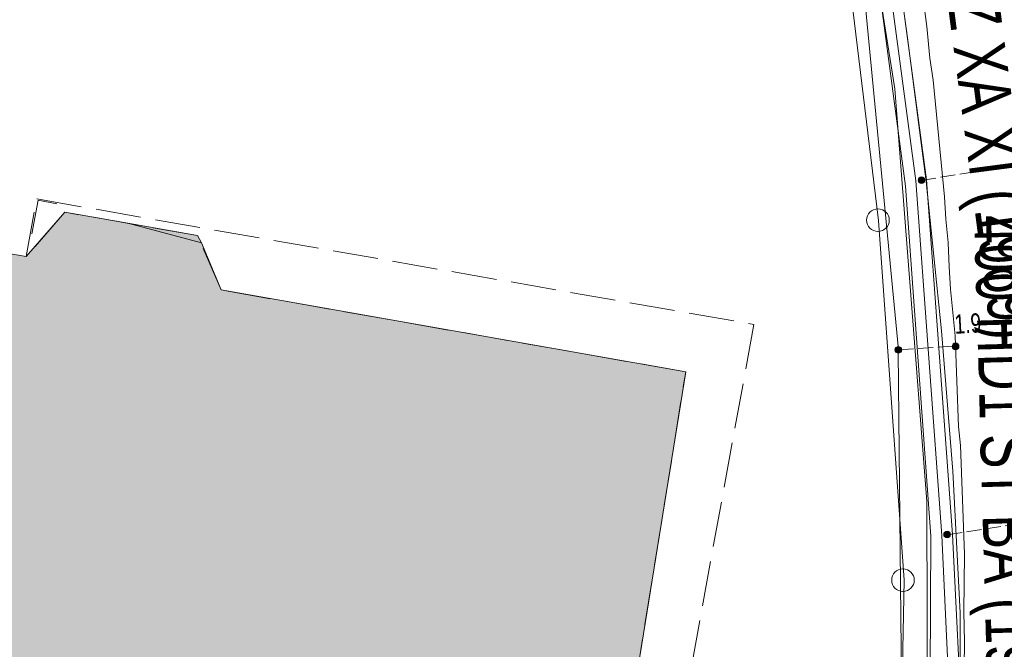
# Model space of a CAD drawing. Header units: metres. Extents: x -740 to 758, y -633 to 854.
# Tile 61 of 256: x -566 to -539, y 21 to 39. Entities that reach past the tile are written whole.
import ezdxf

# ---------------------------------------------------------------- set-up
doc = ezdxf.new("R2010")
doc.units = ezdxf.units.M
doc.header["$MEASUREMENT"] = 0
doc.linetypes.add('1248_416', pattern=[1.664, 1.248, -0.416])
doc.linetypes.add('416_125', pattern=[0.5408, 0.416, -0.1248])
for name, color, linetype in [('Gas.LOVION', 7, 'Continuous'), ('Grundkarte.LOVION', 7, 'Continuous'), ('Strom.LOVION', 7, 'Continuous'), ('StromBemass.LOVION', 7, 'Continuous'), ('Wasser.LOVION', 7, 'Continuous')]:
    doc.layers.add(name, color=color, linetype=linetype)
doc.styles.add('ERSTELLTER_STIL_1', font='arial.ttf')

msp = doc.modelspace()

# ---------------------------------------------------------------- hatches: boundary and pattern name
at = {"layer": 'Grundkarte.LOVION', "linetype": 'Continuous', "lineweight": 18}
msp.add_hatch(color=254, dxfattribs=at).paths.add_polyline_path([(-548.029, 28.82), (-560.87, 31.082), (-561.412, 32.389), (-561.52, 32.585), (-563.445, 32.929), (-565.189, 33.231), (-566.251, 32.004), (-572.474, 33.08), (-573.77, 33.338), (-575.599, 33.602), (-578.663, 29.874), (-580.496, 18.996), (-583.786, -0.862), (-564.961, -4.164), (-564.87, -4.185), (-564.835, -3.945), (-553.678, -5.899), (-550.483, 13.714), (-550.447, 13.954), (-548.882, 14.875), (-548.514, 17.158), (-549.685, 18.55)])
at = {"layer": 'StromBemass.LOVION', "linetype": 'Continuous', "lineweight": 13}
for points in [[(-541.442, 34.06), (-541.435, 34.069), (-541.43, 34.079), (-541.425, 34.09), (-541.423, 34.101), (-541.421, 34.113), (-541.421, 34.124), (-541.423, 34.136), (-541.426, 34.147), (-541.43, 34.158), (-541.436, 34.168), (-541.442, 34.177), (-541.45, 34.186), (-541.459, 34.193), (-541.469, 34.199), (-541.48, 34.204), (-541.491, 34.208), (-541.502, 34.21), (-541.514, 34.21), (-541.525, 34.21), (-541.536, 34.208), (-541.547, 34.204), (-541.558, 34.199), (-541.568, 34.193), (-541.577, 34.185), (-541.584, 34.177), (-541.591, 34.167), (-541.597, 34.157), (-541.601, 34.146), (-541.604, 34.135), (-541.605, 34.124), (-541.605, 34.112), (-541.604, 34.101), (-541.601, 34.089), (-541.597, 34.079), (-541.591, 34.069), (-541.584, 34.059), (-541.576, 34.051), (-541.567, 34.043), (-541.557, 34.037), (-541.547, 34.032), (-541.536, 34.029), (-541.524, 34.027), (-541.513, 34.026), (-541.501, 34.027), (-541.49, 34.029), (-541.479, 34.033), (-541.469, 34.038), (-541.459, 34.044), (-541.45, 34.051)], [(-542.083, 29.369), (-542.076, 29.379), (-542.07, 29.389), (-542.066, 29.4), (-542.063, 29.411), (-542.062, 29.423), (-542.062, 29.435), (-542.063, 29.446), (-542.066, 29.457), (-542.071, 29.468), (-542.076, 29.479), (-542.083, 29.488), (-542.091, 29.497), (-542.1, 29.504), (-542.11, 29.51), (-542.121, 29.515), (-542.132, 29.519), (-542.143, 29.521), (-542.155, 29.522), (-542.167, 29.521), (-542.178, 29.519), (-542.189, 29.515), (-542.2, 29.51), (-542.21, 29.504), (-542.219, 29.496), (-542.227, 29.488), (-542.234, 29.478), (-542.239, 29.468), (-542.244, 29.457), (-542.246, 29.446), (-542.248, 29.434), (-542.248, 29.422), (-542.246, 29.411), (-542.243, 29.399), (-542.239, 29.388), (-542.233, 29.378), (-542.226, 29.369), (-542.218, 29.36), (-542.209, 29.353), (-542.199, 29.347), (-542.189, 29.342), (-542.178, 29.338), (-542.166, 29.336), (-542.155, 29.335), (-542.143, 29.336), (-542.131, 29.338), (-542.12, 29.342), (-542.11, 29.347), (-542.1, 29.353), (-542.091, 29.361)], [(-540.501, 29.462), (-540.494, 29.471), (-540.489, 29.482), (-540.484, 29.493), (-540.481, 29.504), (-540.48, 29.516), (-540.48, 29.528), (-540.482, 29.54), (-540.485, 29.551), (-540.489, 29.562), (-540.495, 29.573), (-540.502, 29.582), (-540.51, 29.591), (-540.519, 29.598), (-540.529, 29.605), (-540.54, 29.61), (-540.551, 29.613), (-540.563, 29.616), (-540.575, 29.616), (-540.587, 29.616), (-540.598, 29.613), (-540.61, 29.61), (-540.62, 29.605), (-540.63, 29.598), (-540.64, 29.591), (-540.648, 29.582), (-540.655, 29.572), (-540.66, 29.562), (-540.665, 29.551), (-540.668, 29.539), (-540.669, 29.527), (-540.669, 29.515), (-540.667, 29.504), (-540.664, 29.492), (-540.66, 29.481), (-540.654, 29.471), (-540.647, 29.461), (-540.639, 29.452), (-540.63, 29.445), (-540.62, 29.439), (-540.609, 29.434), (-540.598, 29.43), (-540.586, 29.428), (-540.574, 29.427), (-540.562, 29.428), (-540.551, 29.43), (-540.539, 29.434), (-540.529, 29.439), (-540.519, 29.445), (-540.509, 29.453)], [(-540.736, 24.265), (-540.729, 24.275), (-540.723, 24.285), (-540.719, 24.296), (-540.716, 24.307), (-540.715, 24.319), (-540.715, 24.33), (-540.716, 24.342), (-540.719, 24.353), (-540.724, 24.364), (-540.729, 24.374), (-540.736, 24.384), (-540.744, 24.392), (-540.753, 24.4), (-540.763, 24.406), (-540.774, 24.411), (-540.785, 24.414), (-540.796, 24.417), (-540.808, 24.417), (-540.82, 24.416), (-540.831, 24.414), (-540.842, 24.411), (-540.853, 24.406), (-540.863, 24.399), (-540.872, 24.392), (-540.88, 24.383), (-540.886, 24.374), (-540.892, 24.364), (-540.896, 24.353), (-540.899, 24.341), (-540.901, 24.33), (-540.901, 24.318), (-540.899, 24.306), (-540.896, 24.295), (-540.892, 24.284), (-540.886, 24.274), (-540.879, 24.265), (-540.871, 24.256), (-540.862, 24.249), (-540.852, 24.242), (-540.842, 24.238), (-540.831, 24.234), (-540.819, 24.232), (-540.807, 24.231), (-540.796, 24.232), (-540.784, 24.234), (-540.773, 24.238), (-540.763, 24.243), (-540.753, 24.249), (-540.744, 24.257)]]:
    msp.add_hatch(color=7, dxfattribs=at).paths.add_polyline_path(points)

# ---------------------------------------------------------------- linework, layer by layer
at = {"layer": 'Gas.LOVION', "color": 1, "linetype": 'Continuous', "lineweight": 18}
msp.add_lwpolyline([(-553.308, -94.781), (-554.068, -88.826), (-554.248, -76.859), (-553.644, -68.066), (-553.432, -64.794), (-551.678, -53.258), (-549.789, -41.296), (-547.931, -29.469), (-547.532, -27.346), (-545.724, -19.086), (-545.756, -18.764), (-545.642, -18.265), (-544.26, -8.362), (-543.807, -5.746), (-543.71, -5.072), (-542.264, 3.567), (-541.324, 14.964), (-541.343, 15.302), (-541.368, 25.23), (-542.247, 36.642), (-543.885, 46.9), (-545.31, 55.879), (-547.175, 67.696), (-547.244, 68.103)], dxfattribs=at)
at = {"layer": 'Grundkarte.LOVION', "color": 8, "linetype": 'Continuous', "lineweight": 18}
for points in [[(-602.752, 0.564), (-602.074, 0.276), (-598.675, -0.633), (-587.311, -2.596), (-555.849, -7.884), (-553.782, -7.859), (-552.383, -7.663), (-551.771, -7.574), (-548.912, -6.585), (-547.343, -5.397), (-545.823, -3.416), (-544.373, -0.408), (-543.541, 6.501), (-542.736, 6.432), (-542.137, 15.417), (-541.997, 23.056), (-542.704, 33.006), (-543.912, 42.937), (-544.97, 49.838), (-545.126, 50.828), (-546.51, 59.234), (-547.812, 67.412)], [(-542.152, 44.291), (-541.366, 38.368), (-541.28, 37.49), (-541.191, 36.878), (-540.876, 33.658), (-540.845, 33.04), (-540.782, 32.396), (-540.746, 31.72), (-540.715, 31.102), (-540.589, 29.814), (-540.492, 27.311), (-540.441, 26.784), (-540.324, 23.781), (-540.345, 22.183), (-540.324, 21.357), (-540.398, 15.764)], [(-543.912, 42.937), (-542.704, 33.006), (-541.997, 23.056), (-542.137, 15.417), (-542.736, 6.432), (-543.541, 6.501), (-544.373, -0.408), (-545.823, -3.416), (-547.343, -5.397), (-548.912, -6.585), (-551.771, -7.574), (-552.383, -7.663), (-553.782, -7.859), (-555.849, -7.884), (-587.311, -2.596), (-582.625, 25.054), (-587.311, -2.596), (-598.675, -0.633)], [(-550.608, -21.884), (-547.343, -5.397), (-545.823, -3.416), (-544.373, -0.408), (-543.541, 6.501), (-542.736, 6.432), (-542.137, 15.417), (-541.997, 23.056), (-542.704, 33.006), (-543.912, 42.937)], [(-575.599, 33.602), (-573.77, 33.338), (-572.474, 33.08), (-566.251, 32.004), (-565.189, 33.231), (-563.445, 32.929), (-561.52, 32.585), (-561.412, 32.389), (-560.87, 31.082), (-548.029, 28.82), (-549.685, 18.55), (-548.514, 17.158), (-548.882, 14.875), (-550.447, 13.954), (-550.483, 13.714), (-553.678, -5.899), (-564.835, -3.945), (-564.87, -4.185), (-564.961, -4.164), (-583.786, -0.862), (-580.496, 18.996), (-578.663, 29.874)]]:
    msp.add_lwpolyline(points, dxfattribs=at)
at = {"layer": 'Grundkarte.LOVION', "color": 253, "linetype": 'Continuous', "lineweight": 18}
msp.add_lwpolyline([(-543.912, 42.937), (-542.704, 33.006), (-541.997, 23.056), (-542.137, 15.417), (-542.736, 6.432), (-543.541, 6.501), (-544.373, -0.408), (-545.823, -3.416), (-547.343, -5.397), (-548.912, -6.585), (-551.771, -7.574), (-552.383, -7.663), (-553.782, -7.859), (-555.849, -7.884), (-587.311, -2.596), (-582.625, 25.054), (-587.311, -2.596), (-598.675, -0.633), (-602.074, 0.276), (-602.752, 0.564)], dxfattribs=at)
at = {"layer": 'Grundkarte.LOVION', "color": 251, "linetype": 'Continuous', "lineweight": 13}
msp.add_lwpolyline([(-575.599, 33.602), (-573.77, 33.338), (-572.474, 33.08), (-566.251, 32.004), (-565.189, 33.231), (-563.445, 32.929), (-561.412, 32.389), (-560.87, 31.082), (-548.029, 28.82), (-549.685, 18.55), (-548.514, 17.158), (-548.882, 14.875), (-550.447, 13.954), (-550.483, 13.714), (-561.367, 15.605), (-580.496, 18.996), (-578.663, 29.874)], dxfattribs=at)
at = {"layer": 'Grundkarte.LOVION', "color": 8, "linetype": '1248_416', "lineweight": 18}
msp.add_lwpolyline([(-546.147, 30.128), (-548.514, 17.158), (-549.685, 18.55), (-548.029, 28.82), (-560.87, 31.082), (-561.52, 32.585), (-565.189, 33.231), (-566.251, 32.004), (-565.963, 33.599)], close=True, dxfattribs=at)
msp.add_lwpolyline([(-566.096, 32.631), (-565.921, 33.564), (-565.409, 33.467)], dxfattribs=at)
at = {"layer": 'Grundkarte.LOVION', "color": 9, "linetype": 'Continuous', "lineweight": 18}
for centre, radius in [((-542.718, 33.012), 0.313), ((-542.027, 23.06), 0.312)]:
    msp.add_circle(centre, radius, dxfattribs=at)
at = {"layer": 'Strom.LOVION', "color": 94, "linetype": 'Continuous', "lineweight": 18}
msp.add_lwpolyline([(-547.297, 68.039), (-544.173, 48.941), (-542.681, 39.422), (-541.954, 33.951), (-541.26, 24.28), (-541.28, 18.589), (-540.874, 16.102), (-541.571, 8.571), (-542.733, 0.048), (-548.195, -31.298)], dxfattribs=at)
at = {"layer": 'Strom.LOVION', "color": 1, "linetype": 'Continuous', "lineweight": 18}
msp.add_lwpolyline([(-554.481, -93.817), (-555, -88.356), (-555.175, -78.708), (-554.621, -69.418), (-553.749, -61.707), (-552.249, -51.201), (-550.356, -40.184), (-545.855, -12.005), (-543.52, 0.237), (-541.995, 12.903), (-542.157, 29.38), (-542.147, 29.425), (-543.107, 39.395), (-544.479, 48.896), (-547.548, 67.733)], dxfattribs=at)
at = {"layer": 'Strom.LOVION', "color": 150, "linetype": 'Continuous', "lineweight": 18}
for points in [[(-543.488, 47.678), (-541.673, 34.097), (-540.951, 24.296), (-540.686, 18.558), (-540.593, 15.952), (-541.273, 8.541), (-542.46, -0.176), (-543.696, -2.499), (-544.791, -4.291), (-545.337, -4.758), (-545.887, -4.871), (-546.281, -4.924), (-546.652, -5.212), (-546.823, -5.583), (-546.911, -5.887), (-547.002, -6.62), (-549.272, -20.586)], [(-543.196, 47.706), (-541.38, 34.126), (-540.658, 24.324), (-540.377, 18.574), (-540.287, 15.996), (-540.985, 8.465), (-542.151, -0.161), (-542.658, -1.171), (-543.484, -2.7), (-544.577, -4.521), (-545.191, -5.039), (-545.829, -5.161), (-546.135, -5.205), (-546.411, -5.41), (-546.548, -5.674), (-546.61, -5.946), (-546.687, -6.663), (-548.981, -20.69)]]:
    msp.add_lwpolyline(points, dxfattribs=at)
at = {"layer": 'StromBemass.LOVION', "color": 7, "linetype": '416_125', "lineweight": 13}
for points in [[(-541.526, 34.111), (-533.42, 35.391)], [(-542.147, 29.425), (-540.577, 29.534)], [(-540.805, 24.31), (-531.911, 25.697)]]:
    msp.add_lwpolyline(points, dxfattribs=at)
at = {"layer": 'StromBemass.LOVION', "color": 7, "linetype": 'Continuous', "lineweight": 13}
for centre, radius in [((-541.513, 34.118), 0.0922), ((-542.155, 29.428), 0.0932), ((-540.575, 29.522), 0.0947), ((-540.808, 24.324), 0.0931)]:
    msp.add_circle(centre, radius, dxfattribs=at)
at = {"layer": 'Wasser.LOVION', "color": 150, "linetype": 'Continuous', "lineweight": 18}
msp.add_lwpolyline([(-543.887, -10.069), (-543.144, -6.021), (-543.081, -5.616), (-542.969, -4.792), (-542.559, -2.033), (-542.101, 1.898), (-541.656, 5.814), (-541.255, 9.872), (-540.838, 13.918), (-540.682, 15.647), (-540.438, 18.139), (-540.446, 22.158), (-540.652, 26.069), (-540.958, 29.955), (-541.39, 34.08), (-541.897, 38.05), (-542.446, 42.001)], dxfattribs=at)

# ---------------------------------------------------------------- texts
at = {"layer": 'Gas.LOVION', "color": 1, "linetype": 'Continuous', "lineweight": 18, "insert": (-540.486, 33.127), "char_height": 1.42279, "attachment_point": 7, "rotation": 271.5848, "style": 'ERSTELLTER_STIL_1'}
msp.add_mtext('{\\A1;\\W0.72072x;400 HD1 ST BA (1969)}', dxfattribs=at)
at = {"layer": 'StromBemass.LOVION', "color": 7, "linetype": 'Continuous', "lineweight": 13, "insert": (-540.592, 29.861), "char_height": 0.53355, "attachment_point": 7, "rotation": 3.2431, "style": 'ERSTELLTER_STIL_1'}
msp.add_mtext('{\\A1;\\W0.71557x;1.9}', dxfattribs=at)
at = {"layer": 'Wasser.LOVION', "color": 150, "linetype": 'Continuous', "lineweight": 18, "insert": (-541.716, 42.765), "char_height": 1.42279, "attachment_point": 7, "rotation": 277.4532, "style": 'ERSTELLTER_STIL_1'}
msp.add_mtext('{\\A1;\\W0.72425x;250 AZ XA XI (1969)}', dxfattribs=at)

doc.saveas('drawing.dxf')
